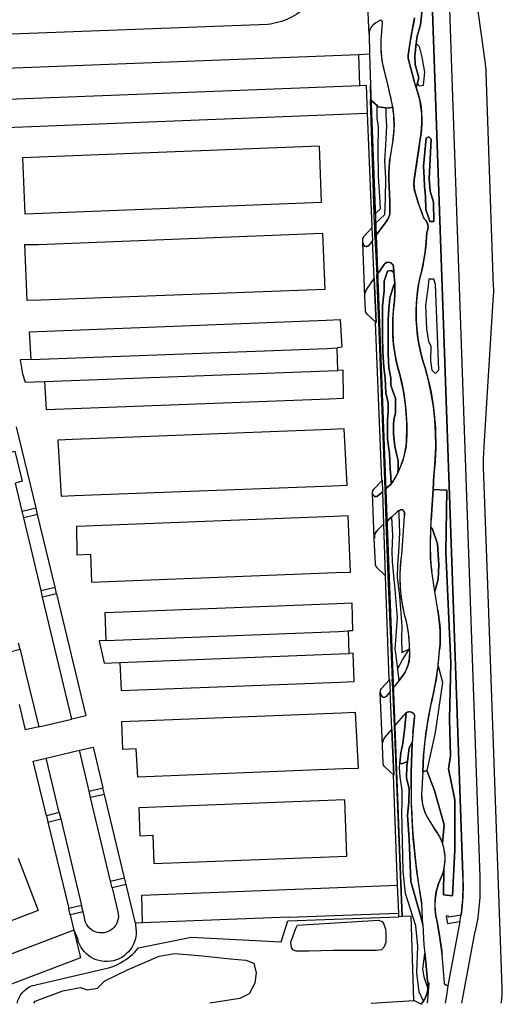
# Model space of a CAD drawing. Header units: metres. Extents: x 256351 to 256908, y 533292 to 533854.
# Tile 2 of 15: x 256447 to 256533, y 533293 to 533468. Entities that reach past the tile are written whole.
import ezdxf

# ---------------------------------------------------------------- set-up
doc = ezdxf.new("R2010")
doc.units = ezdxf.units.M
doc.header["$LTSCALE"] = 0.5
for name, color, linetype in [('G_BTD', 84, 'Continuous'), ('G_OTD', 8, 'Continuous'), ('G_OWG', 9, 'Continuous'), ('G_VGO', 84, 'Continuous'), ('G_WGD', 8, 'Continuous'), ('G_WTD', 140, 'Continuous'), ('L_SHD', 12, 'RASTER')]:
    doc.layers.add(name, color=color, linetype=linetype)
doc.linetypes.add('RASTER', pattern='A,4,-1,[4,TOPOCAD.SHX,S=0.5,R=0,X=-0.5,Y=0],-1', length=6)

msp = doc.modelspace()

# ---------------------------------------------------------------- linework, layer by layer
at = {"layer": 'G_BTD'}
for points in [[(256468.411, 533302.793), (256477.748, 533304.709), (256493.78, 533303.876), (256494.961, 533307.653)], [(256494.961, 533307.653), (256514.742, 533308.363)], [(256517.397, 533293.423), (256516.922, 533308.441), (256515.367, 533308.385)], [(256449.336, 533296.047), (256461.263, 533298.871)], [(256509.846, 533292.946), (256517.397, 533293.423)], [(256518.694, 533292.763), (256517.397, 533293.423)]]:
    msp.add_lwpolyline(points, dxfattribs=at)
for points in [[(256461.263, 533298.871, 0.1882734), (256468.411, 533302.793)], [(256446.777, 533292.946, -0.2392587), (256449.336, 533296.047)]]:
    msp.add_lwpolyline(points, format="xyb", dxfattribs=at)
at = {"layer": 'G_OTD'}
for points in [[(256518.893, 533473.795), (256519.005, 533470.994), (256518.614, 533467.246), (256517.989, 533465.216), (256517.845, 533463.922)], [(256517.845, 533463.922), (256517.599, 533461.702), (256517.677, 533460.141), (256518.302, 533457.798), (256518.051, 533456.878)], [(256517.845, 533463.922), (256518.38, 533463.342), (256518.848, 533461.468), (256519.317, 533458.813), (256519.083, 533456.393), (256518.38, 533456.314), (256518.051, 533456.878)], [(256518.051, 533456.878), (256517.832, 533456.075)], [(256509.716, 533453.891), (256510.883, 533452.853)], [(256510.378, 533433.434), (256511.508, 533434.451), (256511.352, 533436.637), (256511.117, 533440.229), (256511.039, 533445.071), (256511.117, 533449.053), (256510.883, 533450.615), (256510.883, 533452.853)], [(256512.445, 533452.464), (256512.445, 533451.005), (256512.523, 533449.209), (256512.367, 533445.774), (256512.211, 533443.04), (256512.367, 533439.917), (256512.289, 533436.169), (256512.211, 533433.358), (256510.434, 533431.718)], [(256512.445, 533452.464), (256511.117, 533452.645), (256510.883, 533452.853)], [(256513.651, 533452.592), (256513.615, 533452.584), (256512.835, 533452.411), (256512.445, 533452.464)], [(256519.571, 533434.333), (256519.493, 533436.676), (256519.336, 533438.472), (256519.258, 533439.956), (256519.141, 533442.064), (256519.61, 533447.061), (256520.117, 533447.296), (256520.508, 533446.866), (256520.156, 533439.838), (256520.351, 533437.613), (256520.898, 533435.661), (256520.967, 533432.204), (256520.265, 533432.211), (256520.078, 533432.772), (256519.571, 533434.333)], [(256513.395, 533385.457), (256513.304, 533386.818), (256513.226, 533388.067), (256513.07, 533390.878), (256512.757, 533393.455), (256512.757, 533395.017), (256512.757, 533396.891), (256512.835, 533398.296), (256512.835, 533399.858), (256512.445, 533401.654), (256512.289, 533404.309), (256512.055, 533406.261), (256511.898, 533408.916), (256511.82, 533411.884), (256511.82, 533415.163), (256511.82, 533417.194), (256512.133, 533419.849), (256512.133, 533421.566), (256512.757, 533423.362), (256513.382, 533423.441), (256513.867, 533423.117)], [(256519.649, 533413.094), (256520, 533410.83), (256520.469, 533410.049), (256520.39, 533407.394), (256520.625, 533405.715), (256521.288, 533405.13), (256521.874, 533405.754), (256521.249, 533420.981), (256520.964, 533421.901), (256520.09, 533421.938), (256519.883, 533420.278), (256519.493, 533417.233), (256519.649, 533413.094)], [(256514.005, 533421.125), (256513.929, 533421.02), (256513.616, 533420.161), (256513.148, 533418.521), (256512.992, 533416.647), (256512.835, 533414.695), (256512.835, 533412.43), (256512.835, 533410.868), (256512.835, 533408.604), (256512.992, 533406.105), (256513.304, 533404.309), (256513.304, 533403.06), (256513.694, 533401.967), (256514.163, 533400.717), (256514.163, 533399.468), (256514.163, 533398.14), (256513.851, 533396.891), (256513.772, 533395.954), (256513.772, 533394.392), (256514.007, 533392.206), (256514.397, 533390.566), (256514.631, 533389.629), (256514.631, 533388.145), (256514.565, 533387.447)], [(256520.837, 533384.49), (256523.282, 533384.331), (256523.143, 533373.293), (256523.977, 533353.537), (256523.792, 533343.612), (256523.931, 533337.027), (256523.606, 533334.708), (256524.627, 533329.792), (256524.719, 533329.096), (256524.719, 533320.285), (256524.311, 533312.094), (256522.679, 533312.242), (256522.771, 533316.847)], [(256513.423, 533379.54), (256513.589, 533376.262), (256513.496, 533373.479), (256513.543, 533371.577), (256514.053, 533366.662), (256514.424, 533361.653), (256514.053, 533356.041), (256514.146, 533355.299), (256514.482, 533352.485)], [(256514.671, 533380.642), (256514.749, 533380.018), (256514.888, 533376.725), (256514.702, 533373.386), (256514.517, 533371.021), (256514.424, 533368.795), (256514.888, 533365.502), (256515.259, 533360.076), (256515.212, 533357.943), (256515.305, 533355.438), (256516.63, 533356.081)], [(256521.174, 533366.274), (256521.751, 533368.47), (256521.844, 533371.021), (256521.612, 533374.777), (256520.731, 533377.421), (256520.455, 533377.739)], [(256514.482, 533352.485), (256515.398, 533354.14), (256516.63, 533356.081)], [(256521.729, 533353.082), (256522.493, 533350.105), (256521.241, 533341.155), (256519.757, 533334.43)], [(256514.482, 533352.485), (256514.734, 533350.377)], [(256514.919, 533335.759), (256515.073, 533337.537), (256515.444, 533339.207), (256515.815, 533342.129), (256516.072, 533344.702)], [(256516.276, 533336.03), (256516.557, 533338.418), (256517.141, 533339.367)], [(256519.125, 533293.328), (256518.366, 533295.009), (256517.948, 533298.394), (256518.134, 533303.125), (256517.763, 533306.742), (256515.954, 533312.493), (256515.536, 533316.482), (256515.258, 533327.195), (256515.351, 533328.354), (256515.351, 533330.859), (256514.98, 533333.27), (256514.841, 533334.847), (256514.919, 533335.759)], [(256516.276, 533336.03), (256515.258, 533335.589), (256514.919, 533335.759)], [(256519.03, 533306.929), (256518.694, 533308.147), (256516.881, 533314.627), (256516.557, 533322.093), (256516.279, 533326.453), (256516.51, 533328.772), (256516.603, 533331.183), (256516.139, 533333.038), (256516.186, 533335.265), (256516.276, 533336.03)], [(256519.003, 533334.147), (256519.757, 533334.43)], [(256519.757, 533334.43), (256521.073, 533330.828), (256522.791, 533324.737), (256522.51, 533321.452)], [(256525.818, 533308.643), (256523.61, 533308.258), (256523.533, 533308.532), (256523.19, 533308.476), (256523.417, 533307.159), (256525.626, 533307.506)], [(256519.914, 533295.726), (256519.293, 533297.42), (256519.015, 533298.951), (256519.373, 533301.883)]]:
    msp.add_lwpolyline(points, dxfattribs=at)
at = {"layer": 'G_OWG'}
for points in [[(256456.902, 533305.962), (256457.565, 533304.353)], [(256467.871, 533307.197), (256467.831, 533306.858)]]:
    msp.add_lwpolyline(points, dxfattribs=at)
msp.add_lwpolyline([(256467.831, 533306.858, -0.9907514), (256457.565, 533304.353)], format="xyb", dxfattribs=at)
at = {"layer": 'G_VGO'}
for points in [[(256520.459, 533478.08), (256521.108, 533459.425), (256526.136, 533315.818), (256526.16, 533315.369), (256526.199, 533313.683), (256526.154, 533311.998), (256526.027, 533310.316), (256525.818, 533308.643), (256523.61, 533308.258), (256523.533, 533308.532), (256523.19, 533308.476), (256523.417, 533307.159), (256525.626, 533307.506), (256523.566, 533296.717), (256523.486, 533296.141), (256523.478, 533296.138), (256523.456, 533296.132), (256523.434, 533296.126), (256523.411, 533296.122), (256523.388, 533296.119), (256523.365, 533296.116), (256523.342, 533296.115), (256523.319, 533296.115), (256523.296, 533296.117), (256523.274, 533296.119), (256523.251, 533296.123), (256523.228, 533296.127), (256523.206, 533296.133), (256523.184, 533296.14), (256523.163, 533296.147), (256523.141, 533296.156), (256523.121, 533296.166), (256523.1, 533296.177), (256523.081, 533296.189), (256523.062, 533296.202), (256523.043, 533296.216), (256523.026, 533296.23), (256523.009, 533296.246), (256522.992, 533296.262), (256522.977, 533296.279), (256522.963, 533296.297), (256522.949, 533296.316), (256522.936, 533296.335), (256522.925, 533296.354), (256522.914, 533296.375), (256522.904, 533296.396), (256522.895, 533296.417), (256522.888, 533296.439), (256522.881, 533296.461), (256522.876, 533296.483), (256522.871, 533296.505), (256522.868, 533296.528), (256522.866, 533296.551), (256522.865, 533296.574), (256522.865, 533296.597), (256522.459, 533301.585), (256522.306, 533303.014), (256522.063, 533304.579), (256521.576, 533307.512), (256521.457, 533307.996), (256521.349, 533308.548), (256521.268, 533309.104), (256521.214, 533309.663), (256521.188, 533310.224), (256521.19, 533310.786), (256521.219, 533311.347), (256521.275, 533311.906), (256521.359, 533312.461), (256521.47, 533313.012), (256521.608, 533313.557), (256521.772, 533314.094), (256521.963, 533314.622), (256522.179, 533315.141), (256522.26, 533315.316), (256522.416, 533315.689), (256522.553, 533316.069), (256522.672, 533316.455), (256522.771, 533316.847)], [(256517.845, 533463.922), (256517.989, 533465.216), (256518.614, 533467.246), (256519.005, 533470.994), (256518.893, 533473.795)], [(256513.651, 533452.592), (256513.49, 533453.45), (256513.431, 533453.716), (256512.879, 533456.153), (256512.306, 533458.586), (256512.087, 533459.39), (256511.908, 533460.204), (256511.769, 533461.026), (256511.67, 533461.854), (256511.612, 533462.685), (256511.595, 533463.518), (256511.619, 533464.351), (256511.629, 533464.527), (256511.85, 533467.537), (256511.851, 533467.561), (256511.852, 533467.586), (256511.85, 533467.61), (256511.848, 533467.634), (256511.845, 533467.659), (256511.84, 533467.683), (256511.834, 533467.706), (256511.828, 533467.73), (256511.819, 533467.753), (256511.81, 533467.775), (256511.8, 533467.797), (256511.789, 533467.819), (256511.776, 533467.84), (256511.763, 533467.86), (256511.748, 533467.88), (256511.733, 533467.899), (256511.717, 533467.917), (256511.7, 533467.935), (256511.682, 533467.951), (256511.663, 533467.967), (256511.643, 533467.981), (256511.623, 533467.995), (256511.602, 533468.008), (256511.581, 533468.019), (256511.559, 533468.03), (256511.536, 533468.039), (256511.514, 533468.048), (256511.49, 533468.055), (256510.672, 533467.567), (256510.574, 533467.513), (256510.478, 533467.454), (256510.386, 533467.39), (256510.296, 533467.322), (256510.21, 533467.249), (256510.128, 533467.173), (256510.05, 533467.092), (256509.976, 533467.008), (256509.906, 533466.92), (256509.84, 533466.829), (256509.779, 533466.735), (256509.722, 533466.637), (256509.671, 533466.538), (256509.624, 533466.435), (256509.583, 533466.331), (256509.546, 533466.225), (256509.515, 533466.117), (256509.489, 533466.007), (256509.469, 533465.897), (256509.454, 533465.786), (256509.444, 533465.674), (256509.441, 533465.593), (256509.517, 533461.981), (256509.723, 533456.489), (256509.632, 533456.486), (256509.716, 533453.891)], [(256517.832, 533456.075), (256517.656, 533456.64), (256517.488, 533457.208), (256516.441, 533461.078), (256516.432, 533461.118), (256516.412, 533461.219), (256516.398, 533461.321), (256516.388, 533461.424), (256516.383, 533461.527), (256516.384, 533461.63), (256516.389, 533461.733), (256516.4, 533461.836), (256516.802, 533464.529), (256517.563, 533468.497)], [(256518.051, 533456.878), (256518.302, 533457.798), (256517.677, 533460.141), (256517.599, 533461.702), (256517.845, 533463.922)], [(256517.845, 533463.922), (256518.38, 533463.342), (256518.848, 533461.468), (256519.317, 533458.813), (256519.083, 533456.393), (256518.38, 533456.314), (256518.051, 533456.878)], [(256517.832, 533456.075), (256518.051, 533456.878)], [(256520.837, 533384.49), (256520.986, 533387.027), (256521.027, 533387.385), (256521.232, 533389.744), (256521.322, 533392.111), (256521.294, 533394.479), (256521.151, 533396.844), (256520.892, 533399.198), (256520.517, 533401.537), (256520.029, 533403.854), (256519.427, 533406.145), (256518.987, 533407.541), (256518.616, 533408.959), (256518.315, 533410.393), (256518.085, 533411.84), (256517.926, 533413.297), (256517.839, 533414.759), (256517.824, 533416.225), (256517.88, 533417.689), (256518.008, 533419.148), (256518.208, 533420.6), (256518.479, 533422.04), (256518.82, 533423.465), (256519.128, 533424.948), (256519.413, 533426.715), (256519.61, 533428.494), (256519.72, 533430.281), (256519.73, 533430.301), (256519.772, 533430.387), (256519.809, 533430.475), (256519.842, 533430.564), (256519.87, 533430.655), (256519.894, 533430.748), (256519.913, 533430.841), (256519.928, 533430.936), (256519.938, 533431.03), (256519.943, 533431.126), (256519.944, 533431.221), (256519.94, 533431.317), (256519.932, 533431.412), (256519.918, 533431.506), (256519.9, 533431.6), (256519.878, 533431.693), (256519.851, 533431.784), (256519.819, 533431.874), (256519.783, 533431.963), (256519.743, 533432.049), (256519.699, 533432.134), (256519.651, 533432.216), (256519.598, 533432.296), (256519.542, 533432.373), (256519.482, 533432.447), (256519.418, 533432.518), (256519.351, 533432.586), (256519.281, 533432.651), (256518.779, 533433.892), (256518.171, 533435.605), (256517.647, 533437.345), (256517.608, 533437.492), (256517.546, 533437.763), (256517.498, 533438.037), (256517.464, 533438.313), (256517.443, 533438.591), (256517.435, 533438.869), (256517.442, 533439.147), (256517.461, 533439.424), (256517.495, 533439.7), (256518.097, 533443.636), (256518.647, 533447.579), (256518.712, 533448.03), (256518.799, 533448.865), (256518.846, 533449.703), (256518.851, 533450.543), (256518.815, 533451.381), (256518.738, 533452.217), (256518.62, 533453.048), (256518.461, 533453.873), (256518.263, 533454.688), (256518.024, 533455.493), (256517.832, 533456.075)], [(256510.883, 533452.853), (256509.716, 533453.891)], [(256509.716, 533453.891), (256510.378, 533433.434)], [(256510.378, 533433.434), (256511.508, 533434.451), (256511.352, 533436.637), (256511.117, 533440.229), (256511.039, 533445.071), (256511.117, 533449.053), (256510.883, 533450.615), (256510.883, 533452.853)], [(256513.651, 533452.592), (256513.705, 533452.244), (256513.816, 533451.321), (256513.881, 533450.395), (256513.901, 533449.466), (256513.876, 533448.538), (256513.805, 533447.612), (256513.688, 533446.69), (256513.161, 533443.343), (256513.142, 533443.188), (256513.031, 533442.039), (256512.976, 533440.886), (256512.978, 533439.731), (256513.15, 533435.731), (256513.157, 533433.713), (256513.144, 533433.606), (256513.124, 533433.496), (256513.1, 533433.386), (256513.07, 533433.278), (256513.035, 533433.172), (256512.994, 533433.067), (256512.949, 533432.965), (256512.831, 533432.729), (256512.671, 533432.444), (256512.498, 533432.166), (256512.311, 533431.898), (256512.111, 533431.639), (256510.499, 533429.437), (256510.449, 533431.249), (256510.434, 533431.718)], [(256512.445, 533452.464), (256512.445, 533451.005), (256512.523, 533449.209), (256512.367, 533445.774), (256512.211, 533443.04), (256512.367, 533439.917), (256512.289, 533436.169), (256512.211, 533433.358), (256510.434, 533431.718)], [(256510.883, 533452.853), (256511.117, 533452.645), (256512.445, 533452.464)], [(256512.445, 533452.464), (256512.835, 533452.411), (256513.615, 533452.584), (256513.651, 533452.592)], [(256519.493, 533436.676), (256519.571, 533434.333), (256520.078, 533432.772), (256520.265, 533432.211), (256520.967, 533432.204), (256520.898, 533435.661), (256520.351, 533437.613), (256520.156, 533439.838), (256520.508, 533446.866), (256520.117, 533447.296), (256519.61, 533447.061), (256519.141, 533442.064), (256519.258, 533439.956), (256519.336, 533438.472), (256519.493, 533436.676)], [(256510.434, 533431.718), (256510.378, 533433.434)], [(256508.582, 533429.609), (256509.933, 533431.078), (256510.052, 533428.83), (256509.407, 533427.92), (256509.404, 533427.916), (256509.387, 533427.896), (256509.369, 533427.876), (256509.35, 533427.858), (256509.331, 533427.84), (256509.31, 533427.824), (256509.289, 533427.808), (256509.267, 533427.794), (256509.244, 533427.78), (256509.22, 533427.768), (256509.196, 533427.757), (256509.172, 533427.747), (256509.147, 533427.738), (256509.122, 533427.731), (256509.096, 533427.725), (256509.07, 533427.72), (256509.044, 533427.716), (256509.018, 533427.714), (256508.991, 533427.713), (256508.965, 533427.713), (256508.939, 533427.714), (256508.912, 533427.717), (256508.886, 533427.721), (256508.86, 533427.726), (256508.835, 533427.733), (256508.81, 533427.741), (256508.785, 533427.75), (256508.76, 533427.76), (256508.737, 533427.772), (256508.713, 533427.784), (256508.691, 533427.798), (256508.669, 533427.813), (256508.648, 533427.829), (256508.646, 533427.831), (256508.611, 533427.867), (256508.578, 533427.904), (256508.546, 533427.943), (256508.516, 533427.984), (256508.489, 533428.026), (256508.463, 533428.069), (256508.44, 533428.113), (256508.419, 533428.159), (256508.4, 533428.206), (256508.384, 533428.253), (256508.37, 533428.301), (256508.358, 533428.35), (256508.348, 533428.399), (256508.341, 533428.449), (256508.337, 533428.499), (256508.308, 533428.892), (256508.332, 533429), (256508.361, 533429.106), (256508.395, 533429.211), (256508.434, 533429.314), (256508.479, 533429.414), (256508.528, 533429.513), (256508.582, 533429.609)], [(256513.395, 533385.457), (256513.358, 533385.404), (256512.332, 533384.5), (256512.273, 533386.146), (256511.214, 533414.245), (256510.802, 533422.622), (256512.141, 533424.531), (256512.156, 533424.554), (256512.182, 533424.59), (256512.21, 533424.625), (256512.239, 533424.658), (256512.27, 533424.689), (256512.302, 533424.72), (256512.336, 533424.748), (256512.371, 533424.775), (256512.408, 533424.8), (256512.446, 533424.823), (256512.484, 533424.845), (256512.524, 533424.864), (256512.565, 533424.882), (256512.606, 533424.897), (256512.648, 533424.91), (256512.691, 533424.922), (256512.734, 533424.931), (256512.778, 533424.938), (256512.822, 533424.943), (256512.866, 533424.946), (256512.91, 533424.946), (256512.955, 533424.945), (256512.999, 533424.941), (256513.042, 533424.935), (256513.086, 533424.927), (256513.129, 533424.917), (256513.172, 533424.904), (256513.213, 533424.89), (256513.254, 533424.874), (256513.295, 533424.855), (256513.334, 533424.835), (256513.372, 533424.813), (256513.409, 533424.789), (256513.445, 533424.763), (256513.48, 533424.735), (256513.513, 533424.706), (256513.545, 533424.675), (256513.575, 533424.643), (256513.603, 533424.609), (256513.63, 533424.574), (256513.655, 533424.537), (256513.678, 533424.499), (256513.7, 533424.461), (256513.719, 533424.421), (256513.737, 533424.38), (256513.752, 533424.339), (256513.766, 533424.297), (256513.777, 533424.254), (256513.786, 533424.211), (256513.793, 533424.167), (256513.798, 533424.123), (256513.867, 533423.117)], [(256513.867, 533423.117), (256513.382, 533423.441), (256512.757, 533423.362), (256512.133, 533421.566), (256512.133, 533419.849), (256511.82, 533417.194), (256511.82, 533415.163), (256511.82, 533411.884), (256511.898, 533408.916)], [(256513.867, 533423.117), (256514.005, 533421.125)], [(256508.792, 533416.414), (256508.691, 533418.809), (256508.701, 533418.809), (256508.7, 533418.845), (256508.701, 533418.965), (256508.708, 533419.084), (256508.721, 533419.203), (256508.739, 533419.321), (256508.764, 533419.438), (256508.794, 533419.554), (256508.829, 533419.668), (256508.871, 533419.78), (256508.917, 533419.89), (256508.969, 533419.997), (256509.026, 533420.102), (256509.089, 533420.204), (256509.156, 533420.303), (256510.356, 533422.026), (256510.728, 533414.211), (256510.725, 533414.211), (256509.1, 533415.699), (256509.083, 533415.714), (256509.051, 533415.747), (256509.02, 533415.781), (256508.991, 533415.816), (256508.963, 533415.853), (256508.938, 533415.891), (256508.914, 533415.93), (256508.892, 533415.971), (256508.873, 533416.012), (256508.855, 533416.055), (256508.839, 533416.098), (256508.826, 533416.142), (256508.815, 533416.186), (256508.806, 533416.231), (256508.799, 533416.277), (256508.794, 533416.322), (256508.792, 533416.368), (256508.792, 533416.414)], [(256520.625, 533405.715), (256521.288, 533405.13), (256521.874, 533405.754), (256521.249, 533420.981), (256520.964, 533421.901), (256520.09, 533421.938), (256519.883, 533420.278), (256519.493, 533417.233), (256519.649, 533413.094), (256520, 533410.83), (256520.469, 533410.049), (256520.39, 533407.394), (256520.625, 533405.715)], [(256514.163, 533398.14), (256514.163, 533399.468), (256514.163, 533400.717), (256513.694, 533401.967), (256513.304, 533403.06), (256513.304, 533404.309), (256512.992, 533406.105), (256512.835, 533408.604), (256512.835, 533410.868), (256512.835, 533412.43), (256512.835, 533414.695), (256512.992, 533416.647), (256513.148, 533418.521), (256513.616, 533420.161), (256513.929, 533421.02), (256514.005, 533421.125)], [(256514.005, 533421.125), (256514.02, 533420.902), (256514.035, 533420.408), (256514.03, 533419.284), (256513.97, 533418.162), (256513.855, 533417.044), (256513.821, 533416.747), (256513.7, 533415.291), (256513.65, 533413.83), (256513.671, 533412.369), (256513.765, 533410.911), (256513.93, 533409.458), (256514.166, 533408.016), (256514.472, 533406.587), (256514.848, 533405.175), (256515.264, 533403.471), (256515.624, 533401.623), (256515.893, 533399.759), (256516.07, 533397.884), (256516.155, 533396.003), (256516.147, 533394.12), (256516.047, 533392.239), (256515.99, 533391.869), (256515.844, 533391.106), (256515.661, 533390.351), (256515.441, 533389.606), (256515.184, 533388.872), (256514.892, 533388.152), (256514.565, 533387.447)], [(256511.898, 533408.916), (256512.055, 533406.261), (256512.289, 533404.309), (256512.445, 533401.654), (256512.835, 533399.858), (256512.835, 533398.296), (256512.757, 533396.891), (256512.757, 533395.017), (256512.757, 533393.455), (256513.07, 533390.878), (256513.226, 533388.067), (256513.304, 533386.818), (256513.395, 533385.457)], [(256514.565, 533387.447), (256514.631, 533388.145), (256514.631, 533389.629), (256514.397, 533390.566), (256514.007, 533392.206), (256513.772, 533394.392), (256513.772, 533395.954), (256513.851, 533396.891), (256514.163, 533398.14)], [(256514.565, 533387.447), (256514.222, 533386.792), (256513.825, 533386.114), (256513.395, 533385.457)], [(256510.33, 533384.563), (256511.782, 533386.084), (256511.854, 533384.071), (256510.998, 533383.328), (256510.997, 533383.327), (256510.979, 533383.31), (256510.961, 533383.295), (256510.942, 533383.28), (256510.922, 533383.266), (256510.901, 533383.253), (256510.88, 533383.241), (256510.858, 533383.23), (256510.836, 533383.221), (256510.813, 533383.212), (256510.79, 533383.204), (256510.767, 533383.198), (256510.743, 533383.193), (256510.719, 533383.189), (256510.695, 533383.186), (256510.671, 533383.184), (256510.647, 533383.184), (256510.622, 533383.185), (256510.598, 533383.186), (256510.574, 533383.19), (256510.55, 533383.194), (256510.527, 533383.199), (256510.503, 533383.206), (256510.48, 533383.214), (256510.458, 533383.222), (256510.435, 533383.232), (256510.414, 533383.243), (256510.393, 533383.255), (256510.372, 533383.268), (256510.353, 533383.283), (256510.333, 533383.298), (256510.315, 533383.314), (256510.298, 533383.33), (256510.281, 533383.348), (256510.256, 533383.373), (256510.232, 533383.399), (256510.21, 533383.426), (256510.189, 533383.454), (256510.17, 533383.483), (256510.151, 533383.513), (256510.135, 533383.544), (256510.12, 533383.576), (256510.106, 533383.608), (256510.094, 533383.641), (256510.084, 533383.675), (256510.076, 533383.709), (256510.069, 533383.743), (256510.064, 533383.778), (256510.06, 533383.813), (256510.06, 533383.828), (256510.06, 533383.881), (256510.063, 533383.935), (256510.069, 533383.988), (256510.077, 533384.04), (256510.088, 533384.093), (256510.102, 533384.144), (256510.117, 533384.195), (256510.136, 533384.246), (256510.157, 533384.295), (256510.18, 533384.343), (256510.206, 533384.39), (256510.233, 533384.435), (256510.264, 533384.479), (256510.296, 533384.522), (256510.33, 533384.563)], [(256520.455, 533377.739), (256520.484, 533378.38), (256520.517, 533379.02), (256520.837, 533384.49)], [(256522.771, 533316.847), (256522.679, 533312.242), (256524.311, 533312.094), (256524.719, 533320.285), (256524.719, 533329.096), (256524.627, 533329.792), (256523.606, 533334.708), (256523.931, 533337.027), (256523.792, 533343.612), (256523.977, 533353.537), (256523.143, 533373.293), (256523.282, 533384.331), (256520.837, 533384.49)], [(256514.734, 533350.377), (256513.656, 533349.049), (256513.584, 533350.642), (256513.6, 533350.643), (256512.844, 533369.107), (256512.52, 533378.705), (256513.423, 533379.54)], [(256513.423, 533379.54), (256514.379, 533380.425), (256514.429, 533380.469), (256514.507, 533380.53), (256514.588, 533380.588), (256514.671, 533380.642)], [(256513.423, 533379.54), (256513.589, 533376.262), (256513.496, 533373.479), (256513.543, 533371.577), (256514.053, 533366.662), (256514.424, 533361.653), (256514.053, 533356.041), (256514.146, 533355.299), (256514.482, 533352.485)], [(256514.671, 533380.642), (256514.749, 533380.018), (256514.888, 533376.725), (256514.702, 533373.386), (256514.517, 533371.021), (256514.424, 533368.795), (256514.888, 533365.502), (256515.259, 533360.076), (256515.212, 533357.943), (256515.305, 533355.438), (256516.63, 533356.081)], [(256516.63, 533356.081), (256516.621, 533356.861), (256516.565, 533357.898), (256516.459, 533358.932), (256516.301, 533359.959), (256516.094, 533360.976), (256515.837, 533361.983), (256515.685, 533362.497), (256515.409, 533363.917), (256515.203, 533365.348), (256515.068, 533366.788), (256515.004, 533368.233), (256515.01, 533369.679), (256515.088, 533371.123), (256515.236, 533372.562), (256515.26, 533372.747), (256515.774, 533379.728), (256515.775, 533379.868), (256515.769, 533380.008), (256515.756, 533380.147), (256515.736, 533380.285), (256515.709, 533380.423), (256515.682, 533380.536), (256515.673, 533380.559), (256515.663, 533380.581), (256515.651, 533380.602), (256515.639, 533380.623), (256515.626, 533380.643), (256515.611, 533380.663), (256515.596, 533380.682), (256515.58, 533380.7), (256515.563, 533380.717), (256515.545, 533380.734), (256515.526, 533380.749), (256515.507, 533380.764), (256515.487, 533380.777), (256515.466, 533380.79), (256515.445, 533380.802), (256515.423, 533380.812), (256515.401, 533380.822), (256515.378, 533380.83), (256515.355, 533380.837), (256515.331, 533380.843), (256515.307, 533380.848), (256515.283, 533380.852), (256515.259, 533380.855), (256515.235, 533380.856), (256515.211, 533380.856), (256515.186, 533380.855), (256515.162, 533380.853), (256515.138, 533380.85), (256515.114, 533380.845), (256515.091, 533380.839), (256515.067, 533380.833), (256515.054, 533380.828), (256514.959, 533380.791), (256514.867, 533380.749), (256514.776, 533380.703), (256514.688, 533380.652), (256514.671, 533380.642)], [(256510.579, 533371.219), (256510.375, 533375.788), (256510.391, 533375.788), (256510.389, 533375.815), (256510.385, 533375.902), (256510.385, 533375.989), (256510.39, 533376.077), (256510.399, 533376.163), (256510.412, 533376.25), (256510.429, 533376.336), (256510.451, 533376.42), (256510.476, 533376.504), (256510.506, 533376.586), (256510.54, 533376.667), (256510.578, 533376.745), (256510.619, 533376.822), (256510.664, 533376.897), (256510.713, 533376.97), (256510.765, 533377.04), (256510.821, 533377.107), (256510.88, 533377.171), (256510.942, 533377.233), (256512.041, 533378.268), (256512.342, 533369.161), (256510.904, 533370.51), (256510.883, 533370.53), (256510.848, 533370.567), (256510.814, 533370.606), (256510.783, 533370.647), (256510.753, 533370.689), (256510.726, 533370.732), (256510.701, 533370.777), (256510.678, 533370.823), (256510.657, 533370.87), (256510.639, 533370.918), (256510.622, 533370.967), (256510.609, 533371.016), (256510.598, 533371.066), (256510.589, 533371.117), (256510.583, 533371.168), (256510.579, 533371.219)], [(256521.174, 533366.274), (256520.637, 533369.849), (256520.551, 533370.437), (256520.45, 533371.393), (256520.396, 533372.354), (256520.389, 533373.316), (256520.388, 533373.452), (256520.455, 533377.739)], [(256520.455, 533377.739), (256520.731, 533377.421), (256521.612, 533374.777), (256521.844, 533371.021), (256521.751, 533368.47), (256521.174, 533366.274)], [(256521.729, 533353.082), (256521.887, 533354.505), (256522.01, 533355.931), (256522.083, 533356.91), (256522.12, 533358.122), (256522.097, 533359.336), (256522.015, 533360.546), (256521.874, 533361.751), (256521.673, 533362.948), (256521.174, 533366.274)], [(256514.482, 533352.485), (256515.398, 533354.14), (256516.63, 533356.081)], [(256516.63, 533356.081), (256516.644, 533354.866), (256516.644, 533354.836), (256516.632, 533354.532), (256516.605, 533354.228), (256516.563, 533353.927), (256516.507, 533353.628), (256516.436, 533353.332), (256516.35, 533353.039), (256516.25, 533352.752), (256516.137, 533352.469), (256516.009, 533352.193), (256515.868, 533351.923), (256515.715, 533351.66), (256515.548, 533351.405), (256515.369, 533351.159), (256514.734, 533350.377)], [(256519.003, 533334.147), (256519.157, 533337.119), (256519.189, 533337.528), (256519.545, 533340.868), (256520.064, 533344.187), (256520.746, 533347.476), (256520.775, 533347.604), (256521.319, 533350.331), (256521.729, 533353.082)], [(256521.729, 533353.082), (256522.493, 533350.105), (256521.241, 533341.155), (256519.757, 533334.43)], [(256514.482, 533352.485), (256514.734, 533350.377)], [(256511.633, 533348.989), (256513.087, 533350.551), (256513.197, 533348.475), (256512.466, 533347.611), (256512.452, 533347.594), (256512.436, 533347.576), (256512.419, 533347.559), (256512.401, 533347.543), (256512.383, 533347.527), (256512.363, 533347.513), (256512.344, 533347.5), (256512.323, 533347.487), (256512.302, 533347.476), (256512.28, 533347.466), (256512.258, 533347.456), (256512.236, 533347.448), (256512.213, 533347.441), (256512.189, 533347.435), (256512.166, 533347.431), (256512.142, 533347.427), (256512.118, 533347.425), (256512.094, 533347.423), (256512.07, 533347.423), (256512.046, 533347.424), (256512.023, 533347.427), (256511.999, 533347.43), (256511.975, 533347.435), (256511.952, 533347.441), (256511.929, 533347.448), (256511.906, 533347.456), (256511.884, 533347.465), (256511.863, 533347.475), (256511.841, 533347.486), (256511.821, 533347.498), (256511.801, 533347.512), (256511.782, 533347.526), (256511.763, 533347.541), (256511.759, 533347.545), (256511.72, 533347.591), (256511.684, 533347.639), (256511.65, 533347.689), (256511.618, 533347.74), (256511.589, 533347.793), (256511.563, 533347.847), (256511.539, 533347.902), (256511.518, 533347.959), (256511.5, 533348.016), (256511.484, 533348.075), (256511.472, 533348.134), (256511.462, 533348.193), (256511.456, 533348.253), (256511.452, 533348.313), (256511.452, 533348.32), (256511.451, 533348.378), (256511.454, 533348.437), (256511.459, 533348.495), (256511.468, 533348.553), (256511.479, 533348.611), (256511.493, 533348.668), (256511.509, 533348.724), (256511.529, 533348.779), (256511.551, 533348.834), (256511.576, 533348.887), (256511.603, 533348.939), (256511.633, 533348.989)], [(256519.125, 533293.328), (256518.995, 533293.138), (256518.849, 533292.947), (256518.694, 533292.763), (256517.397, 533293.423), (256516.922, 533308.441), (256515.367, 533308.385), (256514.34, 533333.6), (256513.961, 533342.279), (256516.072, 533344.702)], [(256516.072, 533344.702), (256515.815, 533342.129), (256515.444, 533339.207), (256515.073, 533337.537), (256514.919, 533335.759)], [(256516.072, 533344.702), (256516.087, 533344.713), (256516.124, 533344.739), (256516.162, 533344.763), (256516.202, 533344.786), (256516.242, 533344.806), (256516.283, 533344.824), (256516.326, 533344.84), (256516.369, 533344.855), (256516.412, 533344.867), (256516.457, 533344.876), (256516.501, 533344.884), (256516.546, 533344.89), (256516.591, 533344.893), (256516.637, 533344.894), (256516.682, 533344.893), (256516.727, 533344.889), (256516.772, 533344.884), (256516.816, 533344.876), (256516.861, 533344.866), (256516.904, 533344.854), (256516.947, 533344.84), (256516.989, 533344.823), (256517.031, 533344.805), (256517.071, 533344.784), (256517.111, 533344.762), (256517.149, 533344.738), (256517.186, 533344.712), (256517.221, 533344.684), (256517.256, 533344.654), (256517.288, 533344.623), (256517.319, 533344.59), (256517.349, 533344.556), (256517.377, 533344.52), (256517.403, 533344.483), (256517.427, 533344.445), (256517.449, 533344.405), (256517.47, 533344.365), (256517.488, 533344.323), (256517.504, 533344.281), (256517.518, 533344.238), (256517.53, 533344.195), (256517.54, 533344.15), (256517.548, 533344.106), (256517.553, 533344.061), (256517.557, 533344.016), (256517.558, 533343.97), (256517.556, 533343.925), (256517.553, 533343.88), (256517.25, 533340.972), (256517.193, 533340.17), (256517.141, 533339.367)], [(256511.929, 533335.736), (256511.813, 533338.869), (256511.815, 533338.975), (256511.822, 533339.09), (256511.834, 533339.203), (256511.852, 533339.316), (256511.876, 533339.428), (256511.905, 533339.539), (256511.94, 533339.648), (256511.98, 533339.756), (256512.025, 533339.861), (256512.075, 533339.964), (256512.131, 533340.064), (256512.191, 533340.161), (256512.256, 533340.256), (256512.325, 533340.347), (256513.497, 533341.728), (256513.828, 533333.576), (256512.266, 533335.034), (256512.264, 533335.036), (256512.229, 533335.067), (256512.195, 533335.1), (256512.164, 533335.135), (256512.134, 533335.171), (256512.106, 533335.209), (256512.079, 533335.248), (256512.055, 533335.288), (256512.033, 533335.329), (256512.012, 533335.372), (256511.994, 533335.415), (256511.978, 533335.459), (256511.964, 533335.504), (256511.953, 533335.55), (256511.943, 533335.596), (256511.936, 533335.642), (256511.932, 533335.689), (256511.929, 533335.736)], [(256517.141, 533339.367), (256516.557, 533338.418), (256516.276, 533336.03)], [(256519.03, 533306.929), (256518.843, 533310.612), (256517.934, 533316.438), (256517.312, 533322.301), (256516.979, 533328.188), (256516.935, 533334.084), (256517.141, 533339.367)], [(256519.125, 533293.328), (256518.366, 533295.009), (256517.948, 533298.394), (256518.134, 533303.125), (256517.763, 533306.742), (256515.954, 533312.493), (256515.536, 533316.482), (256515.258, 533327.195), (256515.351, 533328.354), (256515.351, 533330.859), (256514.98, 533333.27), (256514.841, 533334.847), (256514.919, 533335.759)], [(256514.919, 533335.759), (256515.258, 533335.589), (256516.276, 533336.03)], [(256516.276, 533336.03), (256516.186, 533335.265), (256516.139, 533333.038), (256516.603, 533331.183), (256516.51, 533328.772), (256516.279, 533326.453), (256516.557, 533322.093), (256516.881, 533314.627), (256518.694, 533308.147), (256519.03, 533306.929)], [(256519.003, 533334.147), (256518.793, 533330.11), (256518.808, 533329.675), (256518.844, 533329.24), (256518.902, 533328.808), (256518.981, 533328.38), (256519.08, 533327.956), (256519.201, 533327.537), (256519.342, 533327.125), (256519.502, 533326.72), (256519.683, 533326.323), (256519.883, 533325.936), (256520.063, 533325.622), (256521.133, 533323.916), (256521.381, 533323.593), (256521.614, 533323.259), (256521.829, 533322.913), (256522.028, 533322.557), (256522.208, 533322.192), (256522.371, 533321.819), (256522.51, 533321.452)], [(256519.757, 533334.43), (256519.003, 533334.147)], [(256522.51, 533321.452), (256522.791, 533324.737), (256521.073, 533330.828), (256519.757, 533334.43)], [(256522.771, 533316.847), (256522.812, 533317.037), (256522.884, 533317.438), (256522.936, 533317.842), (256522.968, 533318.248), (256522.98, 533318.655), (256522.972, 533319.062), (256522.945, 533319.468), (256522.897, 533319.873), (256522.829, 533320.274), (256522.742, 533320.672), (256522.636, 533321.065), (256522.51, 533321.452)], [(256519.03, 533306.929), (256519.215, 533303.274), (256519.373, 533301.883)], [(256519.914, 533295.726), (256519.293, 533297.42), (256519.015, 533298.951), (256519.373, 533301.883)], [(256519.373, 533301.883), (256519.555, 533300.286), (256519.847, 533296.86), (256519.877, 533296.671), (256519.904, 533296.436), (256519.919, 533296.199), (256519.922, 533295.963), (256519.914, 533295.726)], [(256519.914, 533295.726), (256519.903, 533295.571), (256519.876, 533295.333), (256519.837, 533295.096), (256519.787, 533294.862), (256519.725, 533294.63), (256519.652, 533294.402), (256519.568, 533294.177), (256519.473, 533293.957), (256519.367, 533293.742), (256519.251, 533293.532), (256519.125, 533293.328)]]:
    msp.add_lwpolyline(points, dxfattribs=at)
at = {"layer": 'G_WGD'}
for points in [[(256530.129, 533460.76), (256526.38, 533487.623), (256526.298, 533489.53)], [(256523.15, 533487.716), (256524.119, 533459.527), (256529.167, 533315.394)], [(256526.136, 533315.818), (256521.108, 533459.425), (256520.459, 533478.08)], [(256509.354, 533467.997), (256509.252, 533471)], [(256491.357, 533467.316), (256441.004, 533465.409)], [(256509.441, 533465.593), (256509.354, 533467.997)], [(256511.49, 533468.055), (256510.672, 533467.567)], [(256511.629, 533464.527), (256511.85, 533467.537)], [(256509.441, 533465.593), (256509.517, 533461.981)], [(256507.599, 533461.905), (256444.711, 533459.424)], [(256509.517, 533461.981), (256507.599, 533461.905)], [(256507.81, 533456.413), (256507.599, 533461.905)], [(256509.517, 533461.981), (256509.723, 533456.489), (256509.632, 533456.486), (256509.716, 533453.891)], [(256516.441, 533461.078), (256517.488, 533457.208)], [(256531.63, 533420.645), (256530.282, 533458.717)], [(256443.597, 533453.912), (256507.81, 533456.413)], [(256507.81, 533456.413), (256508.945, 533456.457), (256509.137, 533451.497)], [(256517.832, 533456.075), (256518.024, 533455.493)], [(256510.378, 533433.434), (256509.716, 533453.891)], [(256444.519, 533450.106), (256444.8, 533448.947), (256509.137, 533451.497)], [(256509.137, 533451.497), (256509.926, 533431.215), (256509.933, 533431.078)], [(256513.688, 533446.69), (256513.161, 533443.343)], [(256447.728, 533443.565), (256448.125, 533433.579), (256500.993, 533435.632), (256500.616, 533445.594), (256447.728, 533443.565)], [(256513.157, 533433.713), (256513.15, 533435.731), (256512.978, 533439.731)], [(256510.434, 533431.718), (256510.378, 533433.434)], [(256448.132, 533428.13), (256450.615, 533428.101), (256501.182, 533430.1), (256501.573, 533420.066), (256451.004, 533418.169), (256448.546, 533418.121), (256448.132, 533428.13)], [(256509.933, 533431.078), (256508.582, 533429.609)], [(256509.933, 533431.078), (256510.052, 533428.83)], [(256510.434, 533431.718), (256510.449, 533431.249), (256510.499, 533429.437)], [(256510.499, 533429.437), (256512.111, 533431.639)], [(256508.337, 533428.499), (256508.308, 533428.892)], [(256508.691, 533418.809), (256508.332, 533428.472), (256508.337, 533428.499)], [(256510.052, 533428.83), (256509.407, 533427.92)], [(256510.356, 533422.026), (256510.052, 533428.83)], [(256510.499, 533429.437), (256510.802, 533422.622)], [(256512.141, 533424.531), (256510.802, 533422.622)], [(256513.867, 533423.117), (256513.798, 533424.123)], [(256514.005, 533421.125), (256513.867, 533423.117)], [(256509.156, 533420.303), (256510.356, 533422.026)], [(256510.728, 533414.211), (256510.356, 533422.026)], [(256512.332, 533384.5), (256512.273, 533386.146), (256511.214, 533414.245), (256510.802, 533422.622)], [(256514.02, 533420.902), (256514.005, 533421.125)], [(256508.691, 533418.809), (256508.701, 533418.809)], [(256508.792, 533416.414), (256508.691, 533418.809)], [(256529.948, 533392.179), (256531.631, 533419.057)], [(256449.269, 533407.608), (256448.966, 533412.561), (256501.793, 533414.597), (256504.3, 533414.75), (256504.61, 533409.798), (256503.78, 533409.675)], [(256510.725, 533414.211), (256509.1, 533415.699)], [(256511.78, 533386.13), (256511.695, 533386.127), (256510.573, 533414.2), (256510.725, 533414.211)], [(256510.725, 533414.211), (256510.728, 533414.211)], [(256449.269, 533407.608), (256501.963, 533409.6), (256503.78, 533409.675)], [(256503.914, 533405.667), (256503.78, 533409.675)], [(256449.269, 533407.608), (256447.298, 533407.533), (256447.718, 533405.057), (256448.22, 533403.561), (256451.645, 533403.691)], [(256451.645, 533403.691), (256451.975, 533398.719), (256502.357, 533400.602), (256504.921, 533400.737), (256504.817, 533405.689), (256503.914, 533405.667)], [(256451.645, 533403.691), (256502.142, 533405.608), (256503.914, 533405.667)], [(256450.146, 533381.204), (256446.694, 533395.598)], [(256457.012, 533383.395), (256502.952, 533385.144), (256505.541, 533385.25), (256505.024, 533395.259), (256502.561, 533395.142), (256456.611, 533393.343), (256454.028, 533393.257), (256454.649, 533383.248), (256457.012, 533383.395)], [(256445.175, 533390.99), (256446.399, 533391.288), (256447.705, 533385.921), (256446.466, 533385.597)], [(256530.6, 533367.473), (256529.83, 533388.407)], [(256520.986, 533387.027), (256520.837, 533384.49)], [(256447.667, 533380.579), (256446.466, 533385.597)], [(256511.782, 533386.084), (256510.33, 533384.563)], [(256511.78, 533386.13), (256511.782, 533386.084)], [(256511.782, 533386.084), (256511.854, 533384.071)], [(256512.332, 533384.5), (256513.358, 533385.404)], [(256512.52, 533378.705), (256512.332, 533384.5)], [(256513.395, 533385.457), (256513.358, 533385.404)], [(256520.837, 533384.49), (256520.517, 533379.02)], [(256510.375, 533375.788), (256510.06, 533383.813)], [(256510.998, 533383.328), (256511.854, 533384.071)], [(256511.854, 533384.071), (256512.041, 533378.268)], [(256447.667, 533380.579), (256450.146, 533381.204)], [(256450.436, 533379.996), (256450.146, 533381.204)], [(256447.949, 533379.401), (256447.667, 533380.579)], [(256450.436, 533379.996), (256447.949, 533379.401)], [(256451.048, 533366.451), (256447.949, 533379.401)], [(256453.541, 533367.045), (256450.436, 533379.996)], [(256460.032, 533367.954), (256503.558, 533369.669), (256506.162, 533369.763), (256505.748, 533379.772), (256503.148, 533379.68), (256457.335, 533377.856), (256457.441, 533372.818), (256459.821, 533372.924), (256460.032, 533367.954)], [(256513.423, 533379.54), (256512.52, 533378.705)], [(256514.379, 533380.425), (256513.423, 533379.54)], [(256515.26, 533372.747), (256515.774, 533379.728)], [(256512.041, 533378.268), (256510.942, 533377.233)], [(256512.041, 533378.268), (256512.342, 533369.161)], [(256512.52, 533378.705), (256512.844, 533369.107)], [(256510.391, 533375.788), (256510.375, 533375.788)], [(256510.579, 533371.219), (256510.375, 533375.788)], [(256512.342, 533369.161), (256510.904, 533370.51)], [(256513.054, 533350.625), (256512.344, 533369.095), (256512.342, 533369.161)], [(256512.844, 533369.107), (256513.6, 533350.643)], [(256521.174, 533366.274), (256520.637, 533369.849)], [(256451.048, 533366.451), (256453.541, 533367.045)], [(256453.817, 533365.893), (256453.541, 533367.045)], [(256533.164, 533295.629), (256533.039, 533299.094), (256530.6, 533367.473)], [(256451.324, 533365.297), (256451.048, 533366.451)], [(256453.817, 533365.893), (256451.324, 533365.297)], [(256456.525, 533343.566), (256451.324, 533365.297)], [(256453.817, 533365.893), (256459.025, 533344.175), (256456.525, 533343.566)], [(256521.673, 533362.948), (256521.174, 533366.274)], [(256462.647, 533357.586), (256462.448, 533362.556), (256503.787, 533364.183), (256506.377, 533364.285), (256506.507, 533359.291), (256505.757, 533359.267)], [(256462.647, 533357.586), (256503.974, 533359.193), (256505.757, 533359.267)], [(256505.925, 533355.261), (256505.757, 533359.267)], [(256447.306, 533355.975), (256447.033, 533357.112)], [(256462.647, 533357.586), (256461.362, 533357.532), (256462.302, 533353.538), (256465.076, 533353.644)], [(256516.63, 533356.081), (256516.621, 533356.861)], [(256447.306, 533355.975), (256444.979, 533355.38)], [(256447.306, 533355.975), (256448.348, 533351.635), (256448.882, 533349.41), (256450.621, 533342.166)], [(256465.076, 533353.644), (256465.276, 533348.662), (256504.298, 533350.149), (256506.811, 533350.238), (256506.63, 533355.294), (256505.925, 533355.261)], [(256465.076, 533353.644), (256504.096, 533355.175), (256505.925, 533355.261)], [(256516.63, 533356.081), (256516.644, 533354.866)], [(256511.633, 533348.989), (256513.087, 533350.551)], [(256513.054, 533350.625), (256513.083, 533350.626)], [(256513.083, 533350.626), (256513.087, 533350.551)], [(256513.087, 533350.551), (256513.197, 533348.475)], [(256513.584, 533350.642), (256513.6, 533350.643)], [(256513.584, 533350.642), (256513.656, 533349.049)], [(256514.734, 533350.377), (256513.656, 533349.049)], [(256514.734, 533350.377), (256515.369, 533351.159)], [(256511.452, 533348.313), (256511.447, 533348.313)], [(256511.813, 533338.869), (256511.447, 533348.313)], [(256513.197, 533348.475), (256512.466, 533347.611)], [(256513.497, 533341.728), (256513.197, 533348.475)], [(256513.961, 533342.279), (256513.656, 533349.049)], [(256450.621, 533342.166), (256448.297, 533341.658), (256447.179, 533346.149)], [(256504.888, 533334.72), (256468.297, 533333.234), (256467.992, 533338.262), (256465.625, 533338.157), (256465.431, 533343.121), (256504.523, 533344.682), (256506.99, 533344.794), (256507.507, 533334.785), (256504.888, 533334.72)], [(256513.961, 533342.279), (256516.072, 533344.702)], [(256450.621, 533342.166), (256456.525, 533343.566)], [(256517.25, 533340.972), (256517.553, 533343.88)], [(256512.325, 533340.347), (256513.497, 533341.728)], [(256513.828, 533333.576), (256513.497, 533341.728)], [(256513.961, 533342.279), (256514.34, 533333.6), (256515.367, 533308.385)], [(256451.956, 533336.612), (256457.866, 533338.002)], [(256457.866, 533338.002), (256460.314, 533338.57), (256462.063, 533331.308)], [(256459.597, 533330.732), (256457.866, 533338.002)], [(256511.929, 533335.736), (256511.813, 533338.869)], [(256451.986, 533326.343), (256449.641, 533336.064), (256451.956, 533336.612)], [(256454.293, 533326.899), (256451.956, 533336.612)], [(256519.157, 533337.119), (256519.003, 533334.147)], [(256513.828, 533333.576), (256512.266, 533335.034)], [(256519.003, 533334.147), (256518.793, 533330.11)], [(256514.535, 533314.012), (256513.818, 533333.576)], [(256513.818, 533333.576), (256513.828, 533333.576)], [(256459.597, 533330.732), (256462.063, 533331.308)], [(256459.87, 533329.584), (256459.597, 533330.732)], [(256462.346, 533330.133), (256459.87, 533329.584)], [(256462.346, 533330.133), (256462.063, 533331.308)], [(256465.925, 533315.276), (256462.346, 533330.133)], [(256463.414, 533314.701), (256459.87, 533329.584)], [(256505.505, 533319.153), (256505.103, 533329.182), (256468.431, 533327.753), (256468.624, 533322.788), (256470.923, 533322.878), (256471.119, 533317.851), (256505.505, 533319.153)], [(256454.293, 533326.899), (256451.986, 533326.343)], [(256454.293, 533326.899), (256454.562, 533325.781)], [(256451.986, 533326.343), (256452.256, 533325.225)], [(256452.256, 533325.225), (256454.562, 533325.781)], [(256452.256, 533325.225), (256455.972, 533309.817)], [(256454.562, 533325.781), (256458.271, 533310.371)], [(256520.063, 533325.622), (256521.133, 533323.916)], [(256446.962, 533318.786), (256450.522, 533309.455), (256407.421, 533292.946)], [(256463.414, 533314.701), (256465.925, 533315.276)], [(256463.692, 533313.531), (256463.414, 533314.701)], [(256466.209, 533314.097), (256465.925, 533315.276)], [(256466.209, 533314.097), (256463.692, 533313.531)], [(256463.692, 533313.531), (256464.713, 533309.245)], [(256467.871, 533307.197), (256466.209, 533314.097)], [(256469.129, 533307.249), (256468.964, 533312.221), (256514.535, 533314.012)], [(256514.719, 533308.982), (256514.535, 533314.012)], [(256458.271, 533310.371), (256455.972, 533309.817)], [(256456.242, 533308.699), (256455.972, 533309.817)], [(256458.54, 533309.253), (256456.242, 533308.699)], [(256458.54, 533309.253), (256458.271, 533310.371)], [(256458.786, 533308.231), (256458.54, 533309.253)], [(256519.03, 533306.929), (256518.843, 533310.612)], [(256456.242, 533308.699), (256456.902, 533305.962)], [(256495.152, 533308.262), (256469.129, 533307.249)], [(256495.152, 533308.262), (256512.985, 533308.957), (256514.719, 533308.982)], [(256514.742, 533308.363), (256514.719, 533308.982)], [(256515.367, 533308.385), (256514.742, 533308.363)], [(256521.576, 533307.512), (256522.063, 533304.579)], [(256525.626, 533307.506), (256523.566, 533296.717), (256523.486, 533296.141)], [(256525.626, 533307.506), (256525.672, 533307.748)], [(256456.902, 533305.962), (256422.755, 533292.946)], [(256456.902, 533305.962), (256458.089, 533301.04), (256436.82, 533292.946)], [(256469.129, 533307.249), (256467.871, 533307.197)], [(256519.03, 533306.929), (256519.215, 533303.274), (256519.373, 533301.883)], [(256525.938, 533292.946), (256528.36, 533305.814)], [(256519.847, 533296.86), (256519.555, 533300.286), (256519.373, 533301.883)], [(256522.865, 533296.597), (256522.459, 533301.585)], [(256519.85, 533292.946), (256520.15, 533296.493), (256519.847, 533296.86)], [(256523.486, 533296.141), (256523.234, 533294.318), (256522.989, 533292.946)]]:
    msp.add_lwpolyline(points, dxfattribs=at)
for points in [[(256498.564, 533470.788, -0.1804664), (256491.357, 533467.316)], [(256510.672, 533467.567, 0.2730348), (256509.441, 533465.593)], [(256511.85, 533467.537, 0.3580356), (256511.49, 533468.055)], [(256517.563, 533468.497, 0.0205441), (256516.4, 533461.836)], [(256512.306, 533458.586, -0.0887242), (256511.629, 533464.527)], [(256516.4, 533461.836, 0.091036), (256516.441, 533461.078)], [(256530.282, 533458.717, 0.0326502), (256530.129, 533460.76)], [(256513.431, 533453.716, 0.0042738), (256512.306, 533458.586)], [(256517.832, 533456.075, -0.0072001), (256517.488, 533457.208)], [(256518.024, 533455.493, -0.1176469), (256518.647, 533447.579)], [(256513.651, 533452.592, 0.0160925), (256513.431, 533453.716)], [(256513.688, 533446.69, 0.0784469), (256513.651, 533452.592)], [(256518.647, 533447.579, -0.0065889), (256517.495, 533439.7)], [(256512.978, 533439.731, -0.0384964), (256513.161, 533443.343)], [(256517.495, 533439.7, 0.1052797), (256517.647, 533437.345)], [(256517.647, 533437.345, 0.0335939), (256519.281, 533432.651)], [(256512.949, 533432.965, 0.0856509), (256513.157, 533433.713)], [(256512.111, 533431.639, 0.0590649), (256512.949, 533432.965)], [(256519.281, 533432.651, -0.3472247), (256519.72, 533430.281)], [(256519.72, 533430.281, -0.0472321), (256518.82, 533423.465)], [(256508.308, 533428.892, -0.0861715), (256508.582, 533429.609)], [(256508.648, 533427.829, -0.1868939), (256508.337, 533428.499)], [(256509.407, 533427.92, -0.4169692), (256508.648, 533427.829)], [(256513.798, 533424.123, 0.7159055), (256512.141, 533424.531)], [(256518.82, 533423.465, 0.1483256), (256519.427, 533406.145)], [(256508.701, 533418.809, -0.1647447), (256509.156, 533420.303)], [(256513.855, 533417.044, 0.0422387), (256514.02, 533420.902)], [(256531.631, 533419.057, 0.0359051), (256531.63, 533420.645)], [(256509.1, 533415.699, -0.2181101), (256508.792, 533416.414)], [(256514.848, 533405.175, -0.1010242), (256513.855, 533417.044)], [(256519.427, 533406.145, -0.1003745), (256520.986, 533387.027)], [(256516.047, 533392.239, 0.0852643), (256514.848, 533405.175)], [(256514.565, 533387.447, 0.0797078), (256516.047, 533392.239)], [(256529.83, 533388.407, -0.0200852), (256529.948, 533392.179)], [(256514.565, 533387.447, -0.0361076), (256513.395, 533385.457)], [(256510.06, 533383.813, -0.1896802), (256510.33, 533384.563)], [(256510.06, 533383.813, 0.186082), (256510.281, 533383.348)], [(256510.281, 533383.348, 0.4294576), (256510.998, 533383.328)], [(256514.671, 533380.642, 0.0451122), (256514.379, 533380.425)], [(256514.671, 533380.642, -0.0515014), (256515.054, 533380.828)], [(256515.682, 533380.536, 0.408214), (256515.054, 533380.828)], [(256515.682, 533380.536, -0.0716972), (256515.774, 533379.728)], [(256520.389, 533373.316, -0.0126615), (256520.455, 533377.739)], [(256520.455, 533377.739, -0.0031526), (256520.517, 533379.02)], [(256510.942, 533377.233, 0.2284993), (256510.391, 533375.788)], [(256515.685, 533362.497, -0.0877102), (256515.26, 533372.747)], [(256520.389, 533373.316, 0.0444183), (256520.637, 533369.849)], [(256510.904, 533370.51, -0.1934101), (256510.579, 533371.219)], [(256516.621, 533356.861, 0.0677948), (256515.685, 533362.497)], [(256521.673, 533362.948, -0.0714043), (256522.01, 533355.931)], [(256515.369, 533351.159, 0.1621517), (256516.644, 533354.866)], [(256521.729, 533353.082, 0.0122695), (256522.01, 533355.931)], [(256521.729, 533353.082, -0.0251296), (256520.746, 533347.476)], [(256511.452, 533348.313, -0.1497257), (256511.633, 533348.989)], [(256511.452, 533348.313, 0.1747356), (256511.763, 533347.541)], [(256512.466, 533347.611, -0.4278258), (256511.763, 533347.541)], [(256520.746, 533347.476, 0.0383329), (256519.157, 533337.119)], [(256516.072, 533344.702, -0.6577792), (256517.553, 533343.88)], [(256517.25, 533340.972, 0.0031432), (256517.141, 533339.367)], [(256511.813, 533338.869, -0.1726021), (256512.325, 533340.347)], [(256517.141, 533339.367, 0.0601647), (256518.843, 533310.612)], [(256512.266, 533335.034, -0.2125454), (256511.929, 533335.736)], [(256518.793, 533330.11, 0.1337019), (256520.063, 533325.622)], [(256522.51, 533321.452, 0.085647), (256521.133, 533323.916)], [(256522.771, 533316.847, 0.1418016), (256522.51, 533321.452)], [(256522.771, 533316.847, -0.0549896), (256522.179, 533315.141)], [(256522.179, 533315.141, 0.1720983), (256521.576, 533307.512)], [(256525.818, 533308.643, 0.0524063), (256526.136, 533315.818)], [(256529.167, 533315.394, -0.0623147), (256528.36, 533305.814)], [(256464.713, 533309.245, -1.0858737), (256458.786, 533308.231)], [(256525.672, 533307.748, 0.0067072), (256525.818, 533308.643)], [(256522.063, 533304.579, -0.0234124), (256522.459, 533301.585)], [(256519.847, 533296.86, -0.059084), (256519.914, 533295.726)], [(256519.125, 533293.328, 0.1314013), (256519.914, 533295.726)], [(256523.486, 533296.141, -0.5247206), (256522.865, 533296.597)], [(256532.993, 533292.946, 0.0452466), (256533.164, 533295.629)], [(256518.694, 533292.763, 0.036315), (256519.125, 533293.328)]]:
    msp.add_lwpolyline(points, format="xyb", dxfattribs=at)
at = {"layer": 'G_WTD'}
for points in [[(256496.708, 533306.85), (256511.14, 533307.737), (256511.769, 533307.508), (256512.084, 533307.05), (256512.371, 533306.163), (256512.428, 533305.562), (256512.428, 533303.759), (256512.142, 533303.015), (256511.683, 533302.471), (256510.739, 533302.357), (256503.036, 533302.328), (256498.807, 533302.235), (256497.538, 533302.214), (256496.479, 533302.242), (256496.02, 533302.414), (256495.62, 533302.815), (256495.505, 533303.816), (256495.935, 533304.961), (256496.335, 533306.135), (256496.708, 533306.85)], [(256461.077, 533295.638), (256462.397, 533296.958), (256466.404, 533298.915), (256472.096, 533301.327), (256474.783, 533301.827), (256479.108, 533301.463), (256484.756, 533300.837), (256487.52, 533300.619), (256488.901, 533300.11), (256489.338, 533298.365), (256489.12, 533296.548), (256488.101, 533294.658), (256486.429, 533293.786), (256481.075, 533292.946)], [(256449.767, 533292.946), (256449.966, 533293.317), (256454.93, 533295.183), (256458.072, 533295.729), (256459.256, 533295.364), (256461.077, 533295.638)]]:
    msp.add_lwpolyline(points, dxfattribs=at)
at = {"layer": 'L_SHD'}
for points in [[(256509.939, 533451.529), (256509.751, 533456.488)], [(256515.159, 533314.036), (256509.939, 533451.529)]]:
    msp.add_lwpolyline(points, dxfattribs=at)

doc.saveas('drawing.dxf')
